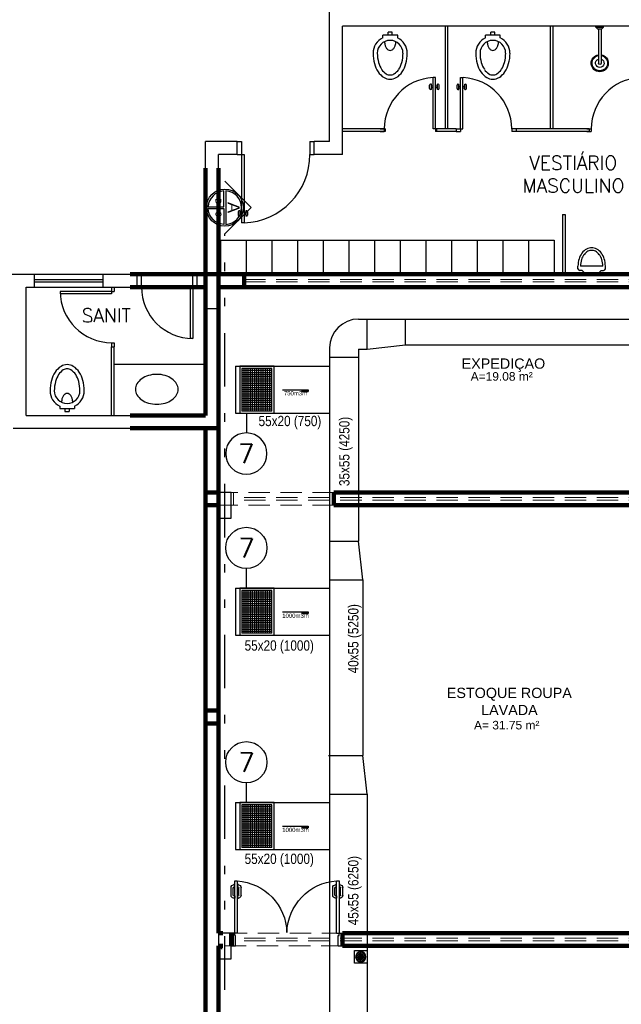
# Model space of a CAD drawing. Header units: inches. Extents: x -35 to 144, y -65 to -22.
# Tile 9 of 47: x -23.55 to -16.51, y -42.74 to -31.23. Entities that reach past the tile are written whole.
import ezdxf
from ezdxf.enums import TextEntityAlignment as Align

# ---------------------------------------------------------------- set-up
doc = ezdxf.new("R2010")
doc.units = ezdxf.units.IN
doc.header["$MEASUREMENT"] = 0
doc.linetypes.add('COMPRESS$0$DIVIDE2', pattern=[0.625, 0.25, -0.125, 0, -0.125, 0, -0.125])
doc.linetypes.add('HIDDEN', pattern=[0.375, 0.25, -0.125])
doc.layers.add('A4Proj', color=1, linetype='HIDDEN', lineweight=9)
doc.layers.add('ALV-ALT', color=7, linetype='Continuous', lineweight=90)
for name, color, linetype in [('AR-BOCAS', 2, 'Continuous'), ('AR-DUTO INSUF', 5, 'Continuous'), ('AR-TEXTO', 2, 'Continuous'), ('AR_TEXTO-15', 6, 'Continuous'), ('ESQ-POR', 8, 'Continuous'), ('EST-LAJ', 7, 'Continuous'), ('FINO-03', 8, 'Continuous'), ('HTC-EST', 253, 'Continuous'), ('HTC-PIS', 8, 'Continuous'), ('PAREDE_1', 7, 'Continuous'), ('PAREDES', 8, 'Continuous'), ('PRJ-GER', 8, 'HIDDEN'), ('projeto JRS', 6, 'Continuous'), ('TXT-AMB', 2, 'Continuous'), ('TXT-ESP', 7, 'Continuous')]:
    doc.layers.add(name, color=color, linetype=linetype)
doc.styles.add('50-30', font='romans.shx', dxfattribs={"height": 0.16})
doc.styles.add('AR_TEXTO-15', font='romans.shx', dxfattribs={"height": 0.225})
doc.styles.add('Griffe', font='arial.ttf')
doc.styles.add('ROMANS', font='arial.ttf', dxfattribs={"height": 0.18})
doc.styles.add('STANDARD AR', font='ARIALN.TTF')
doc.styles.add('Texto Ambiente 1-50', font='arial.ttf', dxfattribs={"height": 0.12})
doc.styles.add('Texto Especificacao 1-50', font='arial.ttf', dxfattribs={"height": 0.1})

# ---------------------------------------------------------------- blocks, each defined once
blk = doc.blocks.new('PORTA 120 DUPLA')
at = {"layer": 'ESQ-POR'}
for p, q in [((-96.829, 44.041), (-96.779, 44.041)), ((-96.779, 44.041), (-96.779, 43.921)), ((-95.579, 44.041), (-95.579, 43.921)), ((-95.579, 44.041), (-95.529, 44.041)), ((-96.789, 43.891), (-96.829, 43.891)), ((-96.789, 43.921), (-96.789, 43.891)), ((-96.779, 43.921), (-96.789, 43.921)), ((-96.789, 43.891), (-96.789, 43.281)), ((-96.759, 43.891), (-96.789, 43.891)), ((-96.759, 43.281), (-96.759, 43.891)), ((-95.599, 43.891), (-95.599, 43.281)), ((-95.599, 43.891), (-95.569, 43.891)), ((-95.579, 43.921), (-95.569, 43.921)), ((-95.569, 43.921), (-95.569, 43.891)), ((-95.569, 43.281), (-95.569, 43.891)), ((-95.569, 43.891), (-95.529, 43.891)), ((-96.832, 43.452), (-96.832, 43.357)), ((-96.807, 43.447), (-96.807, 43.362)), ((-96.789, 43.482), (-96.802, 43.482)), ((-96.789, 43.457), (-96.797, 43.457)), ((-96.789, 43.457), (-96.789, 43.482)), ((-96.758, 43.457), (-96.758, 43.482)), ((-96.758, 43.482), (-96.745, 43.482)), ((-96.758, 43.457), (-96.75, 43.457)), ((-96.74, 43.447), (-96.74, 43.362)), ((-96.715, 43.452), (-96.715, 43.357)), ((-95.642, 43.452), (-95.642, 43.357)), ((-95.617, 43.447), (-95.617, 43.361)), ((-95.599, 43.482), (-95.612, 43.482)), ((-95.599, 43.457), (-95.607, 43.457)), ((-95.599, 43.457), (-95.599, 43.482)), ((-95.568, 43.482), (-95.555, 43.482)), ((-95.568, 43.457), (-95.568, 43.482)), ((-95.568, 43.457), (-95.56, 43.457)), ((-95.55, 43.447), (-95.55, 43.361)), ((-95.525, 43.452), (-95.525, 43.357)), ((-96.794, 43.327), (-96.802, 43.327)), ((-96.794, 43.352), (-96.797, 43.352)), ((-96.795, 43.365), (-96.795, 43.352)), ((-96.789, 43.365), (-96.795, 43.365)), ((-96.794, 43.314), (-96.794, 43.327)), ((-96.789, 43.314), (-96.794, 43.314)), ((-96.789, 43.281), (-96.759, 43.281)), ((-96.759, 43.365), (-96.753, 43.365)), ((-96.759, 43.314), (-96.753, 43.314)), ((-96.753, 43.365), (-96.753, 43.352)), ((-96.753, 43.352), (-96.75, 43.352)), ((-96.753, 43.327), (-96.745, 43.327)), ((-96.753, 43.314), (-96.753, 43.327)), ((-95.604, 43.327), (-95.612, 43.327)), ((-95.604, 43.351), (-95.607, 43.351)), ((-95.599, 43.365), (-95.605, 43.365)), ((-95.605, 43.365), (-95.605, 43.351)), ((-95.604, 43.314), (-95.604, 43.327)), ((-95.599, 43.314), (-95.604, 43.314)), ((-95.599, 43.281), (-95.569, 43.281)), ((-95.569, 43.365), (-95.563, 43.365)), ((-95.569, 43.314), (-95.563, 43.314)), ((-95.563, 43.365), (-95.563, 43.351)), ((-95.563, 43.351), (-95.56, 43.351)), ((-95.563, 43.314), (-95.563, 43.327)), ((-95.563, 43.327), (-95.555, 43.327))]:
    blk.add_line(p, q, dxfattribs=at)
for centre, radius, start, end in [((-96.802, 43.903), 0.623, 273.956, 358.4612), ((-95.555, 43.903), 0.624, 181.5535, 266.008), ((-96.802, 43.452), 0.03, 90, 180), ((-96.797, 43.447), 0.01, 90, 180), ((-96.75, 43.447), 0.01, 0, 90), ((-96.745, 43.452), 0.03, 0, 90), ((-95.612, 43.452), 0.03, 90, 180), ((-95.607, 43.447), 0.01, 90, 180), ((-95.56, 43.447), 0.01, 0, 90), ((-95.555, 43.452), 0.03, 0, 90), ((-96.802, 43.357), 0.03, 180, 270), ((-96.797, 43.362), 0.01, 180, 270), ((-96.75, 43.362), 0.01, 270, 0), ((-96.745, 43.357), 0.03, 270, 0), ((-95.612, 43.357), 0.03, 180, 270), ((-95.607, 43.361), 0.01, 180, 270), ((-95.56, 43.361), 0.01, 270, 0), ((-95.555, 43.357), 0.03, 270, 0)]:
    blk.add_arc(centre, radius, start, end, dxfattribs=at)
blk = doc.blocks.new('VBMKVB')
for p, q in [((-146.077, -56.73), (-145.966, -56.73)), ((-146.073, -56.709), (-145.97, -56.751)), ((-146.073, -56.751), (-145.97, -56.709)), ((-146.061, -56.769), (-145.982, -56.691)), ((-145.982, -56.769), (-146.061, -56.691)), ((-146.043, -56.781), (-146, -56.679)), ((-146, -56.781), (-146.043, -56.679)), ((-146.021, -56.674), (-146.021, -56.785))]:
    blk.add_line(p, q)
blk.add_lwpolyline([(-146.096, -56.805), (-145.946, -56.805), (-145.946, -56.655), (-146.096, -56.655)], close=True)
for radius in [0.0604, 0.0554]:
    blk.add_circle((-146.021, -56.73), radius)
blk = doc.blocks.new('CHUVEIRO')
at = {"layer": 'FINO-03', "linetype": 'Continuous'}
for p, q in [((0.211, 0.014), (-0.189, 0.014)), ((0.211, 0.024), (0.231, 0.044)), ((0.211, -0.026), (0.211, 0.024)), ((0.231, 0.044), (0.241, 0.044)), ((0.231, -0.046), (0.231, 0.044)), ((0.211, -0.016), (-0.189, -0.016)), ((0.211, -0.026), (0.231, -0.046)), ((0.231, -0.046), (0.241, -0.046))]:
    blk.add_line(p, q, dxfattribs=at)
for radius, start, end in [(0.1, 8.6269, 351.3731), (0.09, 8.6269, 351.3731), (0.05, 17.4576, 342.5424), (0.015, 90, 270)]:
    blk.add_arc((-0.189, -0.001), radius, start, end, dxfattribs=at)
blk = doc.blocks.new('ARQ-LAYOUT 2')
at = {"layer": 'A4Proj'}
for p, q in [((1.05, 26.688), (5.85, 26.688)), ((1.05, 26.658), (5.85, 26.658)), ((2.1, 24.198), (0.75, 24.198)), ((0.925, 24.048), (0.925, 24.198)), ((6.925, 24.138), (0.925, 24.138)), ((6.925, 24.108), (0.925, 24.108)), ((2.1, 24.048), (0.75, 24.048)), ((2.21, 19.048), (0.8, 19.048)), ((0.925, 18.898), (0.925, 19.048)), ((6.925, 18.988), (0.925, 18.988)), ((2.2, 18.898), (0.8, 18.898)), ((6.925, 18.958), (0.925, 18.958))]:
    blk.add_line(p, q, dxfattribs=at)
at = {"layer": 'ALV-ALT'}
for p, q in [((0.6, 25.098), (0.6, 27.986)), ((0.75, 19.048), (0.75, 27.986)), ((-0.283, 26.748), (1.05, 26.748)), ((1.05, 26.598), (1.05, 26.748)), ((1.05, 26.748), (5.85, 26.748)), ((-0.283, 26.598), (0.6, 26.598)), ((0.75, 26.598), (1.05, 26.598)), ((1.05, 26.598), (5.85, 26.598)), ((-0.283, 25.098), (0.6, 25.098)), ((-0.283, 24.948), (0.75, 24.948)), ((0.6, 7.598), (0.6, 24.948)), ((7.3, 24.198), (2.1, 24.198)), ((2.1, 24.198), (2.1, 24.048)), ((2.1, 24.048), (7.25, 24.048)), ((0.8, 19.048), (0.75, 19.048)), ((0.9, 19.048), (0.9, 18.898)), ((2.2, 18.898), (2.2, 19.048)), ((2.2, 19.048), (7.1, 19.048)), ((0.75, 13.848), (0.75, 18.898)), ((0.8, 18.898), (0.75, 18.898)), ((7.6, 18.898), (2.2, 18.898))]:
    blk.add_line(p, q, dxfattribs=at)
for points in [[(0.6, 24.198), (0.75, 24.198), (0.75, 24.048), (0.6, 24.048)], [(0.75, 21.648), (0.6, 21.648), (0.6, 21.498), (0.75, 21.498)]]:
    blk.add_lwpolyline(points, close=True, dxfattribs=at)
at = {"layer": 'EST-LAJ'}
for points in [[(0.9, 24.198), (0.75, 24.198), (0.75, 23.898), (0.9, 23.898), (0.9, 24.198)], [(0.9, 19.048), (0.75, 19.048), (0.75, 18.748), (0.9, 18.748), (0.9, 19.048)]]:
    blk.add_lwpolyline(points, close=True, dxfattribs=at)
at = {"layer": 'HTC-EST'}
for p, q in [((2.05, 28.298), (2.05, 31.148)), ((8.32, 29.648), (2.2, 29.648)), ((2.2, 28.148), (2.2, 29.648)), ((2.733, 29.541), (2.733, 29.576)), ((2.783, 29.576), (2.733, 29.576)), ((2.783, 29.541), (2.783, 29.576)), ((3.4, 29.648), (3.4, 28.448)), ((3.43, 29.648), (3.43, 28.448)), ((3.934, 29.541), (3.934, 29.576)), ((3.984, 29.576), (3.934, 29.576)), ((3.984, 29.541), (3.984, 29.576)), ((4.63, 29.648), (4.63, 28.448)), ((4.66, 29.648), (4.66, 28.448)), ((2.846, 29.541), (2.671, 29.541)), ((2.671, 29.511), (2.671, 29.541)), ((2.846, 29.511), (2.846, 29.541)), ((4.046, 29.541), (3.872, 29.541)), ((3.872, 29.511), (3.872, 29.541)), ((4.046, 29.511), (4.046, 29.541)), ((3.26, 28.448), (3.26, 29.048)), ((3.29, 29.048), (3.26, 29.048)), ((3.29, 28.448), (3.29, 29.048)), ((3.58, 28.448), (3.58, 29.048)), ((3.58, 29.048), (3.61, 29.048)), ((3.61, 28.448), (3.61, 29.048)), ((3.22, 28.918), (3.22, 28.958)), ((3.24, 28.968), (3.23, 28.968)), ((3.24, 28.908), (3.23, 28.908)), ((3.24, 28.908), (3.24, 28.968)), ((3.26, 28.948), (3.24, 28.948)), ((3.26, 28.928), (3.24, 28.928)), ((3.31, 28.948), (3.29, 28.948)), ((3.31, 28.928), (3.29, 28.928)), ((3.31, 28.908), (3.31, 28.968)), ((3.32, 28.968), (3.31, 28.968)), ((3.32, 28.908), (3.31, 28.908)), ((3.33, 28.918), (3.33, 28.958)), ((3.54, 28.918), (3.54, 28.958)), ((3.55, 28.968), (3.56, 28.968)), ((3.55, 28.908), (3.56, 28.908)), ((3.56, 28.908), (3.56, 28.968)), ((3.56, 28.948), (3.58, 28.948)), ((3.56, 28.928), (3.58, 28.928)), ((3.61, 28.948), (3.63, 28.948)), ((3.61, 28.928), (3.63, 28.928)), ((3.63, 28.968), (3.64, 28.968)), ((3.63, 28.908), (3.63, 28.968)), ((3.63, 28.908), (3.64, 28.908)), ((3.65, 28.918), (3.65, 28.958)), ((2.7, 28.448), (2.2, 28.448)), ((2.64, 28.448), (2.69, 28.448)), ((2.69, 28.448), (2.69, 28.418)), ((2.7, 28.448), (2.7, 28.418)), ((3.26, 28.448), (3.26, 28.448)), ((3.29, 28.448), (3.26, 28.448)), ((3.29, 28.448), (3.29, 28.418)), ((3.34, 28.448), (3.29, 28.448)), ((3.3, 28.448), (3.3, 28.418)), ((3.53, 28.448), (3.3, 28.448)), ((3.53, 28.448), (3.53, 28.418)), ((3.53, 28.448), (3.58, 28.448)), ((3.58, 28.448), (3.58, 28.418)), ((3.58, 28.448), (3.61, 28.448)), ((3.61, 28.448), (3.61, 28.448)), ((4.18, 28.448), (4.18, 28.418)), ((4.23, 28.448), (4.18, 28.448)), ((5.085, 28.448), (4.23, 28.448)), ((4.23, 28.448), (4.23, 28.418)), ((5.06, 28.448), (5.11, 28.448)), ((5.085, 28.448), (5.085, 28.418)), ((5.11, 28.448), (5.11, 28.418)), ((2.7, 28.418), (2.2, 28.418)), ((2.64, 28.418), (2.69, 28.418)), ((3.34, 28.418), (3.29, 28.418)), ((3.53, 28.418), (3.3, 28.418)), ((3.53, 28.418), (3.58, 28.418)), ((4.23, 28.418), (4.18, 28.418)), ((5.085, 28.418), (4.23, 28.418)), ((5.06, 28.418), (5.11, 28.418)), ((0.6, 26.748), (0.6, 28.298)), ((0.97, 28.298), (0.6, 28.298)), ((0.97, 28.148), (0.97, 28.298)), ((0.97, 28.298), (1.02, 28.298)), ((1.02, 28.298), (1.02, 28.148)), ((1.82, 28.298), (1.82, 28.148)), ((1.82, 28.298), (1.87, 28.298)), ((1.87, 28.148), (1.87, 28.298)), ((2.05, 28.298), (1.87, 28.298)), ((0.75, 26.748), (0.75, 28.148)), ((0.97, 28.148), (0.75, 28.148)), ((0.97, 28.148), (1.05, 28.148)), ((1.02, 28.148), (1.02, 27.348)), ((1.05, 28.148), (1.05, 27.348)), ((1.82, 28.148), (1.87, 28.148)), ((2.2, 28.148), (1.87, 28.148)), ((0.98, 27.478), (0.98, 27.438)), ((1, 27.488), (0.99, 27.488)), ((1, 27.428), (0.99, 27.428)), ((1, 27.488), (1, 27.428)), ((1.02, 27.468), (1, 27.468)), ((1.02, 27.448), (1, 27.448)), ((1.07, 27.468), (1.05, 27.468)), ((1.07, 27.448), (1.05, 27.448)), ((1.08, 27.488), (1.07, 27.488)), ((1.07, 27.488), (1.07, 27.428)), ((1.08, 27.428), (1.07, 27.428)), ((1.09, 27.478), (1.09, 27.438)), ((4.775, 27.448), (4.775, 26.748)), ((4.775, 27.448), (4.805, 27.448)), ((4.805, 27.448), (4.805, 26.748)), ((1.05, 27.348), (1.02, 27.348)), ((0.775, 27.148), (4.675, 27.148)), ((0.775, 27.148), (0.775, 26.748)), ((1.075, 27.148), (1.075, 26.748)), ((1.375, 27.148), (1.375, 26.748)), ((1.675, 27.148), (1.675, 26.748)), ((1.975, 27.148), (1.975, 26.748)), ((2.275, 27.148), (2.275, 26.748)), ((2.575, 27.148), (2.575, 26.748)), ((2.875, 27.148), (2.875, 26.748)), ((3.175, 27.148), (3.175, 26.748)), ((3.475, 27.148), (3.475, 26.748)), ((3.775, 27.148), (3.775, 26.748)), ((4.075, 27.148), (4.075, 26.748)), ((4.375, 27.148), (4.375, 26.748)), ((4.675, 27.148), (4.675, 26.748)), ((4.775, 27.148), (4.775, 26.748)), ((4.955, 26.813), (4.955, 26.843)), ((5.245, 26.843), (4.985, 26.843)), ((5.275, 26.813), (5.275, 26.843)), ((-1.825, 26.748), (-1.4, 26.748)), ((-1.4, 26.598), (-1.4, 26.748)), ((-1.4, 26.748), (-0.6, 26.748)), ((-0.6, 26.598), (-0.6, 26.748)), ((-0.6, 26.748), (-0.2, 26.748)), ((-0.2, 26.598), (-0.2, 26.748)), ((-0.2, 26.748), (-0.15, 26.748)), ((-0.2, 26.748), (-0.2, 26.748)), ((-0.15, 26.598), (-0.15, 26.748)), ((0.45, 26.598), (0.45, 26.748)), ((0.5, 26.748), (0.45, 26.748)), ((0.5, 26.598), (0.5, 26.748)), ((0.5, 26.748), (0.6, 26.748)), ((5.005, 26.793), (4.975, 26.793)), ((5.037, 26.76), (5.005, 26.793)), ((5.186, 26.757), (5.044, 26.757)), ((5.193, 26.76), (5.225, 26.793)), ((5.225, 26.793), (5.255, 26.793)), ((-1.5, 25.098), (-1.5, 26.598)), ((-1.5, 26.598), (-1.4, 26.598)), ((-1.4, 26.688), (-0.6, 26.688)), ((-1.4, 26.658), (-0.6, 26.658)), ((-1.4, 26.598), (-0.6, 26.598)), ((-0.6, 26.598), (-0.2, 26.598)), ((-0.5, 26.598), (-0.5, 26.548)), ((-0.47, 26.598), (-0.47, 26.548)), ((-0.2, 26.598), (-0.15, 26.598)), ((0.42, 26.598), (0.42, 25.998)), ((0.45, 26.598), (0.42, 26.598)), ((0.5, 26.598), (0.45, 26.598)), ((0.45, 26.598), (0.45, 25.998)), ((0.5, 26.598), (0.6, 26.598)), ((-0.5, 26.548), (-1.1, 26.548)), ((-1.1, 26.548), (-1.1, 26.518)), ((-0.5, 26.518), (-1.1, 26.518)), ((-0.5, 26.548), (-0.5, 26.518)), ((-0.5, 26.548), (-0.47, 26.548)), ((-0.5, 26.518), (-0.5, 26.518)), ((-0.5, 25.948), (-0.5, 25.898)), ((-0.5, 25.948), (-0.47, 25.948)), ((-0.5, 25.098), (-0.5, 25.898)), ((-0.5, 25.898), (-0.47, 25.898)), ((-0.47, 25.948), (-0.47, 25.898)), ((-0.47, 25.098), (-0.47, 25.898)), ((0.45, 25.998), (0.42, 25.998)), ((-0.47, 25.698), (0.6, 25.698)), ((-1.107, 25.207), (-1.107, 25.177)), ((-0.933, 25.207), (-0.933, 25.177)), ((-1.5, 25.098), (0.6, 25.098)), ((-1.107, 25.177), (-0.933, 25.177)), ((-1.045, 25.177), (-1.045, 25.142)), ((-1.045, 25.142), (-0.995, 25.142)), ((-0.995, 25.177), (-0.995, 25.142)), ((-1.65, 24.948), (0.6, 24.948))]:
    blk.add_line(p, q, dxfattribs=at)
for points in [[(-0.82, 25.387, 0.066402), (-0.836, 25.508, 0.078959), (-0.878, 25.602, 0.107161), (-0.948, 25.671, 0.141785), (-1.02, 25.692, 0.141785), (-1.091, 25.671, 0.107161), (-1.161, 25.602, 0.078959), (-1.203, 25.508, 0.066402), (-1.22, 25.387, 0.066402)], [(-0.87, 25.387, 0.066402), (-0.884, 25.495, 0.078959), (-0.92, 25.575, 0.107161), (-0.975, 25.629, 0.141785), (-1.02, 25.642, 0.141785), (-1.065, 25.629, 0.107161), (-1.119, 25.575, 0.078959), (-1.155, 25.495, 0.066402), (-1.17, 25.387, 0.066402)], [(-0.954, 25.252, 0.064559), (-0.96, 25.293, 0.077436), (-0.973, 25.324, 0.107172), (-0.996, 25.348, 0.145191), (-1.02, 25.354, 0.145191), (-1.043, 25.348, 0.107172), (-1.066, 25.324, 0.077436), (-1.08, 25.293, 0.064559), (-1.085, 25.252, 0.064559)]]:
    blk.add_lwpolyline(points, format="xyb", dxfattribs=at)
blk.add_lwpolyline([(0.029, 25.228, 0.07067), (0.128, 25.242, 0.082314), (0.205, 25.279, 0.106842), (0.261, 25.339, 0.13438), (0.279, 25.403, 0.13438), (0.261, 25.466, 0.106842), (0.205, 25.526, 0.082314), (0.128, 25.564, 0.07067), (0.029, 25.578, 0.07067), (-0.07, 25.564, 0.082314), (-0.148, 25.526, 0.106842), (-0.204, 25.466, 0.13438), (-0.221, 25.403, 0.13438), (-0.204, 25.339, 0.106842), (-0.148, 25.279, 0.082314), (-0.07, 25.242, 0.07067)], format="xyb", close=True, dxfattribs=at)
for centre, radius, start, end in [((2.758, 29.331), 0.2, 115.8419, 180), ((2.758, 29.331), 0.15, 0, 180), ((2.854, 29.466), 0.161, 180, 194.7754), ((2.663, 29.466), 0.161, 345.2246, 360), ((2.758, 29.331), 0.2, 0, 64.1581), ((3.959, 29.331), 0.2, 115.8419, 180), ((3.959, 29.331), 0.15, 0, 180), ((4.055, 29.466), 0.161, 180, 194.7754), ((3.864, 29.466), 0.161, 345.2246, 360), ((3.959, 29.331), 0.2, 0, 64.1581), ((2.807, 29.454), 0.112, 194.7754, 212.4871), ((2.777, 29.435), 0.0769, 212.4871, 236.9556), ((2.758, 29.407), 0.0427, 236.9556, 270), ((2.758, 29.407), 0.0427, 270, 303.0444), ((2.74, 29.435), 0.0769, 303.0444, 327.5129), ((2.71, 29.454), 0.112, 327.5129, 345.2246), ((4.008, 29.454), 0.112, 194.7754, 212.4871), ((3.978, 29.435), 0.0769, 212.4871, 236.9556), ((3.959, 29.407), 0.0427, 236.9556, 270), ((3.959, 29.407), 0.0427, 270, 303.0444), ((3.941, 29.435), 0.0769, 303.0444, 327.5129), ((3.911, 29.454), 0.112, 327.5129, 345.2246), ((3.022, 29.331), 0.464, 180, 195.1958), ((3.022, 29.331), 0.414, 180, 195.1958), ((2.495, 29.331), 0.414, 344.8042, 0), ((2.495, 29.331), 0.464, 344.8042, 0), ((4.223, 29.331), 0.464, 180, 195.1958), ((4.223, 29.331), 0.414, 180, 195.1958), ((3.696, 29.331), 0.414, 344.8042, 0), ((3.696, 29.331), 0.464, 344.8042, 0), ((2.892, 29.296), 0.329, 195.1958, 213.2544), ((2.81, 29.242), 0.231, 213.2544, 237.7204), ((2.892, 29.296), 0.279, 195.1958, 213.2544), ((2.81, 29.242), 0.181, 213.2544, 237.7204), ((2.707, 29.242), 0.181, 302.2796, 326.7456), ((2.707, 29.242), 0.231, 302.2796, 326.7456), ((2.625, 29.296), 0.279, 326.7456, 344.8042), ((2.625, 29.296), 0.329, 326.7456, 344.8042), ((4.093, 29.296), 0.329, 195.1958, 213.2544), ((4.011, 29.242), 0.231, 213.2544, 237.7204), ((4.093, 29.296), 0.279, 195.1958, 213.2544), ((4.011, 29.242), 0.181, 213.2544, 237.7204), ((3.908, 29.242), 0.181, 302.2796, 326.7456), ((3.908, 29.242), 0.231, 302.2796, 326.7456), ((3.826, 29.296), 0.279, 326.7456, 344.8042), ((3.826, 29.296), 0.329, 326.7456, 344.8042), ((2.758, 29.161), 0.134, 237.7204, 270), ((3.291, 28.447), 0.601, 92.9928, 179.9448), ((2.758, 29.161), 0.0842, 237.7204, 270), ((2.758, 29.161), 0.0842, 270, 302.2796), ((2.758, 29.161), 0.134, 270, 302.2796), ((3.579, 28.447), 0.601, 0.0552, 87.0072), ((3.959, 29.161), 0.134, 237.7204, 270), ((3.959, 29.161), 0.0842, 237.7204, 270), ((3.959, 29.161), 0.0842, 270, 302.2796), ((3.959, 29.161), 0.134, 270, 302.2796), ((5.711, 28.447), 0.601, 92.9928, 179.9448), ((3.23, 28.958), 0.01, 90, 180), ((3.23, 28.918), 0.01, 180, 270), ((3.32, 28.958), 0.01, 0, 90), ((3.32, 28.918), 0.01, 270, 0), ((3.55, 28.958), 0.01, 90, 180), ((3.55, 28.918), 0.01, 180, 270), ((3.64, 28.958), 0.01, 0, 90), ((3.64, 28.918), 0.01, 270, 0), ((1.02, 28.148), 0.8, 272.1491, 0), ((0.99, 27.478), 0.01, 90, 180), ((0.99, 27.438), 0.01, 180, 270), ((1.08, 27.478), 0.01, 0, 90), ((1.08, 27.438), 0.01, 270, 0), ((5.115, 26.936), 0.121, 90, 119.0061), ((5.115, 26.936), 0.121, 60.9939, 90), ((5.179, 26.862), 0.222, 143.2376, 162.8054), ((5.179, 26.862), 0.192, 143.2376, 162.8054), ((5.14, 26.891), 0.173, 119.0061, 143.2376), ((5.14, 26.891), 0.143, 119.0061, 143.2376), ((5.115, 26.936), 0.0913, 90, 119.0061), ((5.115, 26.936), 0.0913, 60.9939, 90), ((5.09, 26.891), 0.143, 36.7624, 60.9939), ((5.09, 26.891), 0.173, 36.7624, 60.9939), ((5.051, 26.862), 0.192, 17.1946, 36.7624), ((5.051, 26.862), 0.222, 17.1946, 36.7624), ((5.241, 26.843), 0.286, 162.8054, 180), ((5.241, 26.843), 0.256, 162.8054, 180), ((4.989, 26.843), 0.256, 0, 17.1946), ((4.989, 26.843), 0.286, 0, 17.1946), ((4.975, 26.813), 0.02, 180, 270), ((5.044, 26.767), 0.01, 225, 270), ((5.186, 26.767), 0.01, 270, 315), ((5.255, 26.813), 0.02, 270, 0), ((0.45, 26.598), 0.6, 180, 270), ((-0.5, 26.548), 0.6, 180, 270), ((-1.02, 25.387), 0.2, 180, 244.1581), ((-1.02, 25.387), 0.15, 180, 0), ((-1.02, 25.387), 0.2, 295.8419, 0)]:
    blk.add_arc(centre, radius, start, end, dxfattribs=at)
at = {"layer": 'PAREDES'}
blk.add_line((0.6, 26.348), (0.75, 26.348), dxfattribs=at)
at = {"layer": 'PRJ-GER'}
blk.add_line((0.75, 18.898), (0.794, 18.86), dxfattribs=at)
at = {"layer": 'ALV-ALT', "xscale": -1, "rotation": 180}
blk.add_blockref('PORTA 120 DUPLA', (97.729, 62.939), dxfattribs=at)
at = {"layer": 'HTC-EST', "xscale": -1, "rotation": 270}
blk.add_blockref('CHUVEIRO', (5.211, 29.404), dxfattribs=at)
at = {"layer": 'HTC-PIS', "xscale": -1, "rotation": 180}
blk.add_blockref('VBMKVB', (148.436, -37.96), dxfattribs=at)
blk = doc.blocks.new('DV+RG 500x350INS')
at = {"layer": 'AR-BOCAS'}
h = blk.add_hatch(dxfattribs=at)
h.set_pattern_fill('ANSI37', color=8, scale=0.2, angle=45)
h.set_pattern_definition([(90, (-0.175, 0), (-0.025, 3e-18), []), (180, (-0.175, 0), (-3e-18, -0.025), [])])
h.paths.add_polyline_path([(-0.175, -0.25), (0.175, -0.25), (0.175, 0.25), (-0.175, 0.25)])
for p, q in [((0.175, 0.25), (-0.175, 0.25)), ((-0.175, 0.25), (-0.175, -0.25)), ((0.175, -0.25), (0.175, 0.25)), ((0.175, -0.25), (-0.175, -0.25))]:
    blk.add_line(p, q, dxfattribs=at)
at = {"layer": 'AR-BOCAS', "color": 7}
for p, q in [((0.3, 0), (0.601, 0)), ((0.526, 0), (0.526, -0.02)), ((0.526, -0.02), (0.601, -0.02)), ((0.601, 0), (0.601, -0.02))]:
    blk.add_line(p, q, dxfattribs=at)
at = {"layer": 'AR-BOCAS'}
blk.add_lwpolyline([(-0.2, -0.275), (0.2, -0.275), (0.2, 0.275), (-0.2, 0.275)], close=True, dxfattribs=at)
at = {"layer": 'AR-BOCAS', "color": 7, "const_width": 0.02, "flags": 128}
blk.add_lwpolyline([(0.601, -0.01), (0.526, -0.01)], dxfattribs=at)
blk = doc.blocks.new('NR_LEG')
at = {"layer": 'AR_TEXTO-15', "color": 8, "linetype": 'Continuous'}
blk.add_circle((0, 0), 32.2, dxfattribs=at)
at = {"layer": 'AR_TEXTO-15', "color": 6, "linetype": 'Continuous', "style": 'AR_TEXTO-15'}
blk.add_attdef('NR', text='', height=30, dxfattribs=at).set_placement((0, 0), align=Align.MIDDLE_CENTER)

msp = doc.modelspace()

# ---------------------------------------------------------------- linework, layer by layer
at = {"color": 2}
for p, q in [((-20.842, -33.424), (-21.149, -33.117)), ((-21.16, -33.207), (-21.16, -33.207)), ((-21.149, -33.732), (-20.842, -33.424))]:
    msp.add_line(p, q, dxfattribs=at)
at = {"color": 2, "linetype": 'COMPRESS$0$DIVIDE2', "ltscale": 2.5}
msp.add_line((-21.149, -61.953), (-21.149, -33.732), dxfattribs=at)
at = {"color": 2}
for points in [[(-21.345, -33.414), (-21.16, -33.414), (-21.16, -33.229, 0.382015), (-21.345, -33.414)], [(-21.345, -33.435), (-21.16, -33.435), (-21.16, -33.62, -0.382015), (-21.345, -33.435)]]:
    msp.add_lwpolyline(points, format="xyb", dxfattribs=at)
msp.add_lwpolyline([(-21.138, -33.229), (-21.138, -33.62, 0.945905)], format="xyb", close=True, dxfattribs=at)
msp.add_circle((-21.149, -33.424), 0.217, dxfattribs=at)
at = {"layer": 'AR-DUTO INSUF'}
for p, q in [((-19.586, -34.728), (-13.024, -34.728)), ((-19.486, -35.078), (-19.486, -34.728)), ((-19.036, -35.028), (-19.036, -34.728)), ((-19.924, -35.065), (-19.924, -51.902)), ((-19.586, -35.078), (-19.586, -37.323)), ((-19.586, -35.078), (-19.486, -35.078)), ((-19.486, -35.078), (-19.036, -35.028)), ((-19.036, -35.028), (-13.024, -35.028)), ((-19.586, -35.178), (-19.924, -35.178)), ((-21.024, -35.278), (-21.024, -35.828)), ((-21.024, -35.278), (-19.924, -35.278)), ((-21.024, -35.828), (-19.924, -35.828)), ((-19.924, -37.323), (-19.586, -37.323)), ((-19.536, -37.773), (-19.586, -37.323)), ((-19.924, -37.773), (-19.536, -37.773)), ((-19.536, -37.773), (-19.536, -39.828)), ((-21.024, -37.873), (-21.024, -38.423)), ((-21.024, -37.873), (-19.924, -37.873)), ((-21.024, -38.423), (-19.924, -38.423)), ((-19.936, -39.828), (-19.536, -39.828)), ((-19.486, -40.278), (-19.536, -39.828)), ((-21.024, -40.378), (-21.024, -40.928)), ((-21.024, -40.378), (-19.924, -40.378)), ((-19.924, -40.278), (-19.486, -40.278)), ((-19.486, -40.278), (-19.486, -43.165)), ((-21.024, -40.928), (-19.924, -40.928))]:
    msp.add_line(p, q, dxfattribs=at)
msp.add_arc((-19.586, -35.065), 0.338, 90, 180, dxfattribs=at)
at = {"layer": 'AR_TEXTO-15', "color": 8, "linetype": 'Continuous'}
for p, q in [((-20.895, -35.826), (-20.897, -36.057)), ((-20.895, -37.875), (-20.897, -37.644)), ((-20.895, -40.38), (-20.897, -40.149))]:
    msp.add_line(p, q, dxfattribs=at)

# ---------------------------------------------------------------- block references
ref = msp.add_blockref('NR_LEG', (-20.898, -36.299), dxfattribs=dict(at, xscale=-0.0075, yscale=0.0075, zscale=0.0075, rotation=0.7607094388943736))
ref.add_attrib('NR', '7', dxfattribs={"color": 6, "linetype": 'Continuous', "height": 0.225, "rotation": 0.7607, "style": 'AR_TEXTO-15'}).set_placement((-20.898, -36.299), align=Align.MIDDLE_CENTER)
ref = msp.add_blockref('NR_LEG', (-20.898, -37.402), dxfattribs=dict(at, xscale=0.007500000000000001, yscale=0.007500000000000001, zscale=0.007500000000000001, rotation=179.2392905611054))
ref.add_attrib('NR', '7', dxfattribs={"color": 6, "linetype": 'Continuous', "height": 0.225, "rotation": 359.2393, "style": 'AR_TEXTO-15'}).set_placement((-20.898, -37.402), align=Align.MIDDLE_CENTER)
ref = msp.add_blockref('NR_LEG', (-20.898, -39.907), dxfattribs=dict(at, xscale=0.007500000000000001, yscale=0.007500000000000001, zscale=0.007500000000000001, rotation=179.2392905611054))
ref.add_attrib('NR', '7', dxfattribs={"color": 6, "linetype": 'Continuous', "height": 0.225, "rotation": 359.2393, "style": 'AR_TEXTO-15'}).set_placement((-20.898, -39.907), align=Align.MIDDLE_CENTER)
at = {"layer": 'PAREDE_1'}
msp.add_blockref('ARQ-LAYOUT 2', (-21.974, -60.951), dxfattribs=at)
at = {"layer": 'projeto JRS'}
for p in [(-20.774, -35.553), (-20.774, -38.148), (-20.774, -40.653)]:
    msp.add_blockref('DV+RG 500x350INS', p, dxfattribs=at)

# ---------------------------------------------------------------- texts
at = {"color": 2, "style": 'Griffe'}
for tag, text, height, p in [('B', '10', 0.07, (-21.224, -33.35)), ('A', 'A', 0.14, (-21.046, -33.424)), ('C', '20', 0.07, (-21.224, -33.499))]:
    msp.add_attdef(tag, text=text, height=height, rotation=270, dxfattribs=at).set_placement(p, align=Align.MIDDLE_CENTER)
at = {"layer": 'AR-BOCAS', "color": 2, "style": 'ROMANS'}
for s, p in [('750m3/h', (-20.323, -35.593)), ('1000m3/h', (-20.323, -38.193)), ('1000m3/h', (-20.323, -40.696))]:
    msp.add_text(s, height=0.05, dxfattribs=at).set_placement(p, align=Align.MIDDLE)
at = {"layer": 'AR-TEXTO', "color": 2, "char_height": 0.12, "width": 0.94089, "attachment_point": 5, "style": 'STANDARD AR'}
for s, insert in [('55x20 (750) ', (-20.388, -35.936)), ('55x20 (1000) ', (-20.513, -38.56)), ('55x20 (1000) ', (-20.513, -41.053))]:
    msp.add_mtext(s, dxfattribs=dict(at, insert=insert))
at = {"layer": 'AR-TEXTO', "color": 2, "char_height": 0.12, "width": 0.94089, "attachment_point": 5, "rotation": 90, "style": 'STANDARD AR'}
for s, insert in [('35x55 (4250) ', (-19.734, -36.274)), ('40x55 (5250) ', (-19.629, -38.463)), ('45x55 (6250) ', (-19.629, -41.407))]:
    msp.add_mtext(s, dxfattribs=dict(at, insert=insert))
at = {"layer": 'HTC-EST', "color": 2, "style": '50-30'}
for s, p in [('VESTIÁRIO', (-17.589, -32.981)), ('MASCULINO', (-17.669, -33.248)), ('SANIT', (-22.824, -34.765))]:
    msp.add_text(s, height=0.16, dxfattribs=at).set_placement(p)
at = {"layer": 'TXT-AMB', "style": 'Texto Ambiente 1-50'}
for s, p in [('EXPEDIÇAO', (-18.38, -35.307)), ('ESTOQUE ROUPA', (-18.553, -39.156)), ('LAVADA', (-18.152, -39.356))]:
    msp.add_text(s, height=0.12, dxfattribs=at).set_placement(p)
at = {"layer": 'TXT-ESP', "style": 'Texto Especificacao 1-50'}
for s, p in [('A=19.08 m²', (-18.274, -35.447)), ('A= 31.75 m²', (-18.235, -39.523))]:
    msp.add_text(s, height=0.1, dxfattribs=at).set_placement(p)

doc.saveas('drawing.dxf')
